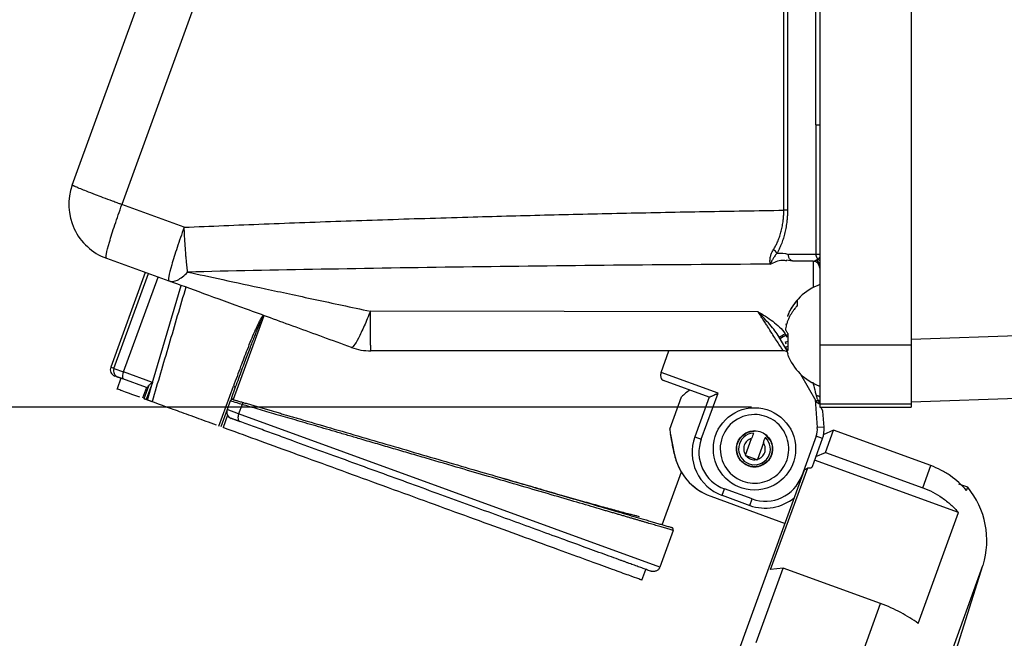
# Model space of a CAD drawing. Header units: inches. Extents: x 1.5 to 64.5, y 1.5 to 49.5.
# Tile 27 of 37: x 33.5 to 37.8, y 31.9 to 34.6. Entities that reach past the tile are written whole.
import ezdxf

# ---------------------------------------------------------------- set-up
doc = ezdxf.new("R2010")
doc.units = ezdxf.units.IN
doc.header["$LTSCALE"] = 6
doc.header["$MEASUREMENT"] = 0
doc.layers.add('DIMENSIONS', color=140, linetype='Continuous', lineweight=25)
doc.styles.add('SLDTEXTSTYLE0', font='TXT', dxfattribs={"width": 0.7})
doc.dimstyles.new('SLDDIMSTYLE0', dxfattribs={"dimtxt": 0.509766, "dimasz": 0.78, "dimexe": 0, "dimexo": 0.0625, "dimgap": 0.127441, "dimtad": 0, "dimtih": 1, "dimtoh": 1, "dimrnd": 1e-09, "dimzin": 12, "dimdsep": 46, "dimtxsty": 'SLDTEXTSTYLE0', "dimsah": 1, "dimcen": 0.09, "dimadec": 0, "dimazin": 3, "dimtfac": 1, "dimtofl": 0, "dimtmove": 0, "dimatfit": 3, "dimfxl": 0, "dimfrac": 2, "dimtolj": 1, "dimtzin": 12, "dimarcsym": 0})

# ---------------------------------------------------------------- blocks, each defined once
blk = doc.blocks.new('_D_7')
at = {"layer": 'DIMENSIONS'}
for p, q in [((36.6853, 42.8429), (29.8456, 42.8429)), ((30.5956, 42.8429), (30.5956, 39.1991)), ((29.6262, 38.2748), (29.455, 38.2748)), ((29.455, 38.2748), (29.455, 37.4646)), ((31.5651, 38.2748), (31.7363, 38.2748)), ((31.7363, 38.2748), (31.7363, 37.4646)), ((29.455, 37.4646), (29.6262, 37.4646)), ((31.7363, 37.4646), (31.5651, 37.4646)), ((30.5956, 32.8699), (30.5956, 37.3505)), ((36.6853, 32.8699), (29.8456, 32.8699))]:
    blk.add_line(p, q, dxfattribs=at)
for points in [[(30.5956, 42.8429), (30.4756, 42.0629), (30.7156, 42.0629)], [(30.5956, 32.8699), (30.7156, 33.6499), (30.4756, 33.6499)]]:
    blk.add_solid(points, dxfattribs=at)
at = {"layer": 'DIMENSIONS', "char_height": 0.5, "attachment_point": 1, "style": 'SLDTEXTSTYLE0'}
for s, insert in [('9.97', (29.8382, 39.0335)), ('253.3', (29.6262, 38.1092))]:
    blk.add_mtext(s, dxfattribs=dict(at, insert=insert))

msp = doc.modelspace()

# ---------------------------------------------------------------- linework, layer by layer
for p, q in [((36.9853, 42.5429), (36.9853, 33.1423)), ((37.3853, 42.5429), (37.3853, 33.1423)), ((36.968, 34.1072), (36.968, 42.1688)), ((33.7056, 33.8431), (36.6205, 41.8516)), ((36.8273, 33.733), (36.8273, 41.772)), ((36.8433, 41.772), (36.8433, 33.733)), ((36.822, 41.7224), (33.9231, 33.7576)), ((36.9691, 34.1072), (36.968, 34.1072)), ((36.9691, 33.5395), (36.9691, 34.1072)), ((34.1964, 33.6581), (33.9231, 33.7576)), ((36.8433, 33.733), (36.8273, 33.733)), ((33.855, 33.5227), (34.1284, 33.4232)), ((36.9691, 33.5395), (36.8472, 33.5395)), ((36.9853, 33.5395), (36.9691, 33.5395)), ((36.8391, 33.515), (36.8657, 33.5104)), ((36.9553, 33.5095), (36.872, 33.5095)), ((36.9555, 33.5095), (36.9555, 33.3937)), ((34.0256, 33.4606), (33.8742, 33.0445)), ((33.8883, 33.0394), (34.0398, 33.4555)), ((33.9308, 33.0239), (34.0822, 33.44)), ((34.0604, 32.9875), (34.1828, 33.4034)), ((34.5455, 33.2705), (34.4119, 32.9034)), ((36.7138, 33.2882), (35.0134, 33.2902)), ((37.3853, 33.1671), (40.5053, 33.2761)), ((36.834, 33.2345), (36.8411, 33.2327)), ((36.8112, 33.1697), (36.807, 33.177)), ((36.8461, 33.1847), (36.8369, 33.1847)), ((36.8423, 33.1754), (36.8369, 33.1847)), ((36.8461, 33.178), (36.8461, 33.1847)), ((36.8373, 33.1245), (36.8112, 33.1697)), ((36.834, 33.1561), (36.8461, 33.1591)), ((36.8376, 33.1457), (36.834, 33.1561)), ((36.834, 33.134), (36.8461, 33.1371)), ((36.834, 33.134), (36.8449, 33.1028)), ((36.9853, 33.1423), (37.3853, 33.1423)), ((36.9853, 33.1423), (36.9853, 32.8848)), ((36.8247, 33.1163), (35.0156, 33.1163)), ((36.289, 33.0219), (36.3234, 33.1163)), ((33.8883, 33.0394), (33.8742, 33.0445)), ((33.8883, 33.0394), (33.9308, 33.0239)), ((34.0569, 32.978), (33.9308, 33.0239)), ((36.5386, 32.9311), (36.289, 33.0219)), ((36.9691, 32.8962), (36.9014, 33.0134)), ((33.9189, 32.9963), (33.9018, 32.9494)), ((34.0318, 32.9553), (33.9272, 32.9933)), ((34.0393, 32.9622), (34.0191, 32.9067)), ((34.0569, 32.978), (34.0295, 32.9029)), ((34.0349, 32.9009), (34.0603, 32.9875)), ((34.349, 32.7866), (34.4125, 32.9617)), ((36.5001, 32.9132), (36.2991, 32.9863)), ((40.5053, 33.0006), (37.3853, 32.8917)), ((34.0307, 32.9556), (34.0136, 32.9087)), ((34.4206, 32.9569), (34.402, 32.9058)), ((36.465, 32.7291), (36.5386, 32.9311)), ((34.0349, 32.9009), (34.0295, 32.9029)), ((34.3988, 32.8968), (34.3849, 32.8587)), ((34.4504, 32.8815), (34.4354, 32.8403)), ((36.3272, 32.7729), (36.3788, 32.9145)), ((36.5001, 32.9132), (36.4369, 32.7393)), ((36.9649, 32.9035), (36.9742, 32.78)), ((36.9853, 32.8848), (37.3853, 32.8848)), ((36.9853, 32.8848), (36.9853, 32.8699)), ((34.3849, 32.8587), (34.3575, 32.7835)), ((34.3867, 32.8341), (34.367, 32.78)), ((34.4354, 32.8403), (34.3849, 32.8587)), ((36.2831, 32.1678), (34.4354, 32.8403)), ((36.9853, 32.8699), (37.3853, 32.8699)), ((37.0041, 32.7823), (36.9988, 32.8526)), ((34.4236, 32.8126), (34.4293, 32.8106)), ((36.3303, 32.7495), (36.3465, 32.6661)), ((36.3303, 32.7495), (36.3303, 32.7495)), ((36.7649, 32.7278), (36.7496, 32.7463)), ((37.0041, 32.7823), (36.9742, 32.78)), ((37.0453, 32.7687), (36.9998, 32.7482)), ((37.0099, 32.6714), (37.0453, 32.7687)), ((37.4722, 32.6133), (37.0453, 32.7687)), ((36.4369, 32.7393), (36.465, 32.7291)), ((36.6595, 32.6596), (36.686, 32.7324)), ((36.7377, 32.7136), (36.7112, 32.6408)), ((36.969, 32.7425), (36.9058, 32.5687)), ((36.9526, 32.6096), (36.9972, 32.7322)), ((36.9972, 32.7322), (36.969, 32.7425)), ((36.3464, 32.666), (36.3464, 32.666)), ((36.3465, 32.6661), (36.3465, 32.6661)), ((36.9683, 32.6527), (37.0099, 32.6714)), ((37.0099, 32.6714), (37.4368, 32.516)), ((36.7061, 32.6397), (36.6627, 32.6555)), ((37.5934, 32.4072), (36.9625, 32.6369)), ((35.8829, 29.7505), (36.9183, 32.5952)), ((36.2935, 32.3543), (36.3781, 32.5867)), ((36.7694, 32.1571), (36.9319, 32.6035)), ((37.4368, 32.516), (37.4722, 32.6133)), ((37.634, 32.5185), (37.5958, 32.5324)), ((36.5564, 32.483), (36.5666, 32.5112)), ((36.6879, 32.4671), (36.5666, 32.5112)), ((37.6288, 32.5045), (37.634, 32.5185)), ((36.5064, 32.4789), (36.5063, 32.4787)), ((36.5063, 32.4787), (36.8327, 32.36)), ((36.5064, 32.4789), (36.8327, 32.3601)), ((36.5564, 32.483), (36.6776, 32.4389)), ((36.6776, 32.4389), (36.6879, 32.4671)), ((37.4167, 31.9215), (37.5934, 32.4072)), ((36.3419, 32.3292), (36.2831, 32.1678)), ((36.205, 32.1111), (36.2221, 32.1581)), ((36.7066, 31.8382), (36.8251, 32.1637)), ((36.8251, 32.1637), (36.7694, 32.1571)), ((36.8077, 29.7214), (37.7011, 32.1759)), ((37.252, 32.0083), (36.8251, 32.1637)), ((37.4752, 31.4589), (37.7011, 32.1759)), ((37.1335, 31.6828), (37.252, 32.0083))]:
    msp.add_line(p, q)
at = {"flags": 128}
for points in [[(36.9699, 32.9211), (36.9732, 32.9205), (36.9763, 32.9196), (36.9789, 32.9187), (36.9811, 32.9176), (36.9829, 32.9165), (36.9842, 32.9153), (36.985, 32.9141), (36.9853, 32.9128)], [(34.4584, 32.8892), (34.4573, 32.8893), (34.4562, 32.8891), (34.455, 32.8885), (34.4539, 32.8876), (34.4529, 32.8864), (34.4519, 32.8849), (34.4511, 32.8833), (34.4504, 32.8815)], [(34.4354, 32.8403), (34.4337, 32.8347), (34.4326, 32.8291), (34.4323, 32.8237), (34.4327, 32.8187), (34.4338, 32.8143), (34.4355, 32.8107), (34.4379, 32.8081), (34.4407, 32.8064)]]:
    msp.add_lwpolyline(points, dxfattribs=at)
msp.add_circle((36.6986, 32.6866), 0.1805)
for centre, radius, start, end in [((33.9405, 33.7576), 0.25, 160, 250), ((36.773, 33.5321), 0.0272, 26.5365, 73.2708), ((37.1839, 33.3699), 0.2537, 141.5574, 144.3742), ((36.9553, 33.4795), 0.03, 0, 90), ((36.957, 33.4895), 0.0282, 0.6517, 63.0115), ((37.0643, 33.1843), 0.236, 109.5929, 159.2658), ((36.5472, 33.6713), 0.5584, 297.7226, 300.7471), ((37.6813, 31.7074), 1.7015, 119.7506, 120.7532), ((35.0156, 33.3663), 0.25, 250, 270), ((36.8247, 33.0863), 0.03, 53.0421, 90), ((37.0643, 33.1843), 0.236, 200.328, 250.4242), ((33.9024, 33.0343), 0.03, 160, 250), ((33.9163, 33.029), 0.0298, 159.6758, 249.6721), ((33.9631, 33.0046), 0.0377, 149.1784, 197.4244), ((36.5138, 32.7852), 0.187, 121.8236, 136.2361), ((34.4082, 32.8934), 0.01, 73.75, 160), ((36.9908, 32.9087), 0.025, 210, 257.2219), ((37.0012, 32.9038), 0.0238, 189.0143, 227.8661), ((34.4131, 32.8484), 0.03, 160, 250), ((36.5138, 32.7852), 0.187, 183.7556, 191), ((36.6986, 32.6866), 0.0696, 93.2802, 46.7198), ((36.8845, 32.7733), 0.12, 340, 4.3031), ((36.6248, 32.6709), 0.2, 160, 250), ((36.5918, 32.7137), 0.25, 191, 250), ((36.5919, 32.7138), 0.25, 191, 250), ((37.353, 32.2856), 0.365, 342.516, 39.6567), ((36.746, 32.6268), 0.2, 250, 309.7008)]:
    msp.add_arc(centre, radius, start, end)
msp.add_ellipse((35.9318, 34.799), major_axis=(-0.4357, 2.2414), ratio=0.000041, start_param=3.453909, end_param=3.558338)
for points, knots in [([(36.9691, 34.1072), (36.9697, 34.1072), (36.9708, 34.1072), (36.9729, 34.1072), (36.9752, 34.1072), (36.9781, 34.1072), (36.9814, 34.1072), (36.984, 34.1072), (36.9853, 34.1072)], [0, 0, 0, 0, 0.154081, 0.30613, 0.458642, 0.614091, 0.808185, 1, 1, 1, 1]), ([(33.9231, 33.7576), (33.9216, 33.7582), (33.9182, 33.7594), (33.9115, 33.7619), (33.8993, 33.7664), (33.8748, 33.7754), (33.8422, 33.7876), (33.8029, 33.8025), (33.7693, 33.8155), (33.7398, 33.8273), (33.7245, 33.8337), (33.7166, 33.8371), (33.7134, 33.8386), (33.7103, 33.8401), (33.7077, 33.8414), (33.7059, 33.8426), (33.7057, 33.8429), (33.7056, 33.8431)], [0, 0, 0, 0, 0.012725, 0.028651, 0.057764, 0.117299, 0.240895, 0.349965, 0.499912, 0.614987, 0.758945, 0.787167, 0.82017, 0.857956, 0.900523, 0.947871, 1, 1, 1, 1]), ([(33.855, 33.5227), (33.853, 33.5234), (33.8532, 33.5301), (33.8579, 33.5543), (33.8623, 33.5718), (33.8749, 33.6151), (33.883, 33.6409), (33.9016, 33.6971), (33.9121, 33.7273), (33.9231, 33.7576)], [0, 0, 0, 0, 0.25, 0.25, 0.5, 0.5, 0.75, 0.75, 1, 1, 1, 1]), ([(34.1964, 33.6581), (34.2544, 33.6607), (34.3712, 33.6657), (34.5475, 33.6728), (34.7262, 33.6797), (34.9073, 33.6862), (35.0908, 33.6924), (35.2766, 33.6982), (35.5126, 33.7052), (35.7994, 33.7128), (36.1379, 33.7207), (36.481, 33.7275), (36.7114, 33.7312), (36.8273, 33.733)], [0, 0, 0, 0, 0.066155, 0.133206, 0.201154, 0.269999, 0.339742, 0.410383, 0.481922, 0.608782, 0.737414, 0.86782, 1, 1, 1, 1]), ([(36.7808, 33.5582), (36.7822, 33.5605), (36.785, 33.5651), (36.789, 33.5721), (36.7928, 33.5793), (36.7963, 33.5866), (36.8015, 33.5981), (36.8079, 33.6142), (36.8147, 33.6361), (36.8201, 33.6589), (36.8238, 33.6802), (36.8259, 33.6994), (36.8271, 33.7162), (36.8273, 33.7275), (36.8273, 33.733)], [0, 0, 0, 0, 0.052341, 0.103505, 0.153466, 0.202205, 0.249703, 0.377714, 0.500001, 0.626049, 0.748292, 0.832904, 0.916818, 1, 1, 1, 1]), ([(36.8433, 33.733), (36.8433, 33.73), (36.8432, 33.724), (36.8429, 33.715), (36.8425, 33.7059), (36.8418, 33.697), (36.841, 33.688), (36.8394, 33.6734), (36.8363, 33.6533), (36.8309, 33.6286), (36.8242, 33.605), (36.8172, 33.5855), (36.8103, 33.5694), (36.8041, 33.5564), (36.7996, 33.5484), (36.7973, 33.5443)], [0, 0, 0, 0, 0.041819, 0.0836, 0.12541, 0.167317, 0.20939, 0.251694, 0.375033, 0.500045, 0.624169, 0.750332, 0.832623, 0.915739, 1, 1, 1, 1]), ([(34.1964, 33.6581), (34.1855, 33.6279), (34.1749, 33.5976), (34.1563, 33.5415), (34.1482, 33.5157), (34.1357, 33.4723), (34.1312, 33.4548), (34.1266, 33.4306), (34.1264, 33.4239), (34.1284, 33.4232)], [0, 0, 0, 0, 0.25, 0.25, 0.5, 0.5, 0.75, 0.75, 1, 1, 1, 1]), ([(34.2117, 33.4619), (34.2114, 33.4641), (34.2109, 33.4684), (34.21, 33.475), (34.2093, 33.4816), (34.2085, 33.4882), (34.2079, 33.4946), (34.2066, 33.5069), (34.2049, 33.5247), (34.2029, 33.5498), (34.201, 33.5753), (34.1996, 33.5982), (34.1985, 33.6167), (34.1978, 33.6297), (34.1972, 33.6407), (34.1968, 33.6499), (34.1966, 33.6554), (34.1964, 33.6581)], [0, 0, 0, 0, 0.046157, 0.090307, 0.13245, 0.172585, 0.210713, 0.246834, 0.386118, 0.500003, 0.627004, 0.753176, 0.815723, 0.877768, 0.926983, 0.963619, 1, 1, 1, 1]), ([(36.7675, 33.4964), (36.7674, 33.4974), (36.7672, 33.4993), (36.7669, 33.5022), (36.7667, 33.5051), (36.7665, 33.5092), (36.7666, 33.5148), (36.7673, 33.522), (36.7687, 33.5293), (36.7707, 33.5366), (36.7733, 33.5439), (36.7766, 33.5511), (36.7794, 33.5559), (36.7808, 33.5582)], [0, 0, 0, 0, 0.0719834, 0.1377459, 0.1970816, 0.249818, 0.3799713, 0.4986153, 0.6076624, 0.7121261, 0.8121519, 0.90799, 1, 1, 1, 1]), ([(36.7973, 33.5443), (36.7971, 33.544), (36.7965, 33.5434), (36.7955, 33.5423), (36.7937, 33.5403), (36.7904, 33.5363), (36.7846, 33.5285), (36.7795, 33.52), (36.7753, 33.5122), (36.7725, 33.5066), (36.7699, 33.5013), (36.7683, 33.4981), (36.7675, 33.4964)], [0, 0, 0, 0, 0.015693, 0.03137, 0.062684, 0.125197, 0.250071, 0.50028, 0.626015, 0.75016, 0.875286, 1, 1, 1, 1]), ([(36.872, 33.5095), (36.8711, 33.5095), (36.8693, 33.5096), (36.8666, 33.5101), (36.8639, 33.5109), (36.8612, 33.5122), (36.8586, 33.5138), (36.8561, 33.5159), (36.8536, 33.5186), (36.8509, 33.5225), (36.8484, 33.5282), (36.8472, 33.5341), (36.8472, 33.538), (36.8472, 33.5395)], [0, 0, 0, 0, 0.064688, 0.132137, 0.202116, 0.274319, 0.348361, 0.423791, 0.500103, 0.610187, 0.74965, 0.906794, 1, 1, 1, 1]), ([(36.9777, 33.5177), (36.9771, 33.5185), (36.9757, 33.52), (36.9739, 33.5225), (36.9724, 33.5252), (36.9712, 33.5279), (36.9703, 33.5308), (36.9696, 33.5337), (36.9692, 33.5366), (36.9692, 33.5385), (36.9691, 33.5395)], [0, 0, 0, 0, 0.131643, 0.261367, 0.389183, 0.515099, 0.639128, 0.761279, 0.881566, 1, 1, 1, 1]), ([(36.7675, 33.4964), (36.5347, 33.4952), (36.3053, 33.4935), (35.8559, 33.4893), (35.6359, 33.4867), (35.2074, 33.4809), (34.9989, 33.4776), (34.5951, 33.4703), (34.3998, 33.4663), (34.2117, 33.4619)], [0, 0, 0, 0, 0.25, 0.25, 0.5, 0.5, 0.75, 0.75, 1, 1, 1, 1]), ([(36.7675, 33.4964), (36.7851, 33.505), (36.8091, 33.5168), (36.8336, 33.5133), (36.8402, 33.5124)], [0, 0, 0, 0, 0.7305249, 1, 1, 1, 1]), ([(36.9553, 33.5095), (36.9563, 33.5095), (36.9582, 33.5096), (36.9607, 33.5101), (36.9635, 33.511), (36.9665, 33.5123), (36.9688, 33.5139), (36.9698, 33.5147)], [0, 0, 0, 0, 0.2141811, 0.3878783, 0.5210925, 0.7806366, 1, 1, 1, 1]), ([(36.9698, 33.5147), (36.9703, 33.515), (36.9713, 33.5157), (36.9732, 33.5166), (36.9753, 33.5173), (36.9769, 33.5176), (36.9777, 33.5177)], [0, 0, 0, 0, 0.252541, 0.502755, 0.751586, 1, 1, 1, 1]), ([(34.1284, 33.4232), (34.1393, 33.4192), (34.1525, 33.4204), (34.1812, 33.4337), (34.1967, 33.4459), (34.2117, 33.4619)], [0, 0, 0, 0, 0.5, 0.5, 1, 1, 1, 1]), ([(34.2036, 33.3958), (34.1788, 33.3115), (34.1294, 33.144), (34.0801, 32.9765), (34.0556, 32.8934)], [0, 0, 0, 0, 0.503745, 1, 1, 1, 1]), ([(36.8863, 33.3146), (36.8843, 33.3124), (36.8805, 33.3082), (36.8752, 33.3017), (36.8705, 33.2954), (36.8661, 33.2892), (36.8623, 33.2833), (36.8588, 33.2775), (36.8557, 33.2721), (36.8513, 33.2638), (36.8464, 33.2532), (36.8411, 33.2393), (36.8369, 33.2259), (36.8349, 33.2166), (36.834, 33.2124)], [0, 0, 0, 0, 0.0740701, 0.1448357, 0.2122963, 0.2764515, 0.3373011, 0.3948461, 0.4490888, 0.5000338, 0.6349919, 0.751102, 0.8873774, 1, 1, 1, 1]), ([(36.8452, 33.2669), (36.8475, 33.2743), (36.8554, 33.3001), (36.8734, 33.3215), (36.8863, 33.3367)], [0, 0, 0, 0, 0.28748, 1, 1, 1, 1]), ([(34.5441, 33.2719), (34.5437, 33.2717), (34.5429, 33.2713), (34.5417, 33.2702), (34.5404, 33.2688), (34.5389, 33.267), (34.5373, 33.2649), (34.5357, 33.2624), (34.5339, 33.2596), (34.532, 33.2564), (34.53, 33.2529), (34.5278, 33.2489), (34.5256, 33.2447), (34.521, 33.2356), (34.5139, 33.2206), (34.5025, 33.195), (34.4884, 33.1614), (34.4682, 33.1108), (34.4425, 33.0436), (34.423, 32.9904), (34.4125, 32.9617)], [0, 0, 0, 0, 0.0044696, 0.0097293, 0.0158778, 0.0229772, 0.0310673, 0.0401753, 0.0503201, 0.0615152, 0.0737708, 0.0870946, 0.1014926, 0.1169695, 0.1773833, 0.2500999, 0.3649165, 0.5000632, 0.7312534, 1, 1, 1, 1]), ([(34.545, 33.2704), (34.5448, 33.2703), (34.5443, 33.27), (34.5436, 33.2692), (34.5427, 33.268), (34.5418, 33.2665), (34.5407, 33.2646), (34.5394, 33.2624), (34.5381, 33.2597), (34.5366, 33.2568), (34.535, 33.2534), (34.5333, 33.2497), (34.5314, 33.2456), (34.5295, 33.2412), (34.5274, 33.2364), (34.5259, 33.2331), (34.5252, 33.2313)], [0, 0, 0, 0, 0.018836, 0.044569, 0.078021, 0.119562, 0.169379, 0.227581, 0.294235, 0.369386, 0.453065, 0.545295, 0.646092, 0.755468, 0.873435, 1, 1, 1, 1]), ([(34.5441, 33.2719), (34.5444, 33.2718), (34.545, 33.2715), (34.5454, 33.2708), (34.5455, 33.2705)], [0, 0, 0, 0, 0.519499, 1, 1, 1, 1]), ([(34.5455, 33.2705), (34.5454, 33.2705), (34.5453, 33.2705), (34.5451, 33.2705), (34.545, 33.2704)], [0, 0, 0, 0, 0.479216, 1, 1, 1, 1]), ([(35.0134, 33.2902), (35.0046, 33.2681), (34.9954, 33.246), (34.9774, 33.2056), (34.9687, 33.1873), (34.9533, 33.1579), (34.9466, 33.1469), (34.9362, 33.1332), (34.9324, 33.1306), (34.9301, 33.1314)], [0, 0, 0, 0, 0.25, 0.25, 0.5, 0.5, 0.75, 0.75, 1, 1, 1, 1]), ([(35.0156, 33.1163), (35.0156, 33.1164), (35.0155, 33.1165), (35.0154, 33.117), (35.0153, 33.118), (35.0153, 33.1192), (35.0152, 33.1207), (35.0151, 33.1225), (35.015, 33.1245), (35.0149, 33.1266), (35.0149, 33.129), (35.0148, 33.1315), (35.0147, 33.1341), (35.0147, 33.1368), (35.0146, 33.1395), (35.0146, 33.1424), (35.0145, 33.1452), (35.0145, 33.1481), (35.0144, 33.1509), (35.0144, 33.1537), (35.0144, 33.1565), (35.0143, 33.1592), (35.0143, 33.1618), (35.0142, 33.1723), (35.014, 33.1911), (35.0138, 33.2181), (35.0136, 33.2408), (35.0135, 33.2593), (35.0135, 33.2755), (35.0134, 33.2856), (35.0134, 33.2902)], [0, 0, 0, 0, 0.031594, 0.062344, 0.09225, 0.121313, 0.149532, 0.176907, 0.203439, 0.229127, 0.253971, 0.277971, 0.301128, 0.323441, 0.344911, 0.365537, 0.385319, 0.404257, 0.422351, 0.439602, 0.456009, 0.471572, 0.486292, 0.500168, 0.642077, 0.756346, 0.83245, 0.898429, 0.95428, 1, 1, 1, 1]), ([(36.8247, 33.1163), (36.8247, 33.1164), (36.8246, 33.1164), (36.8243, 33.117), (36.8238, 33.1178), (36.823, 33.119), (36.822, 33.1205), (36.8208, 33.1224), (36.8194, 33.1246), (36.8177, 33.1272), (36.8139, 33.1333), (36.8059, 33.1455), (36.7922, 33.1668), (36.7753, 33.193), (36.7598, 33.2171), (36.746, 33.2384), (36.7361, 33.2537), (36.7253, 33.2705), (36.718, 33.2818), (36.7138, 33.2882)], [0, 0, 0, 0, 0.027198, 0.054554, 0.082064, 0.109724, 0.137529, 0.165475, 0.193557, 0.221767, 0.250102, 0.370947, 0.499983, 0.617978, 0.74996, 0.809063, 0.874631, 0.928746, 1, 1, 1, 1]), ([(34.5252, 33.2313), (34.523, 33.2262), (34.5183, 33.215), (34.511, 33.1969), (34.5027, 33.176), (34.4936, 33.1525), (34.4835, 33.1262), (34.4725, 33.0973), (34.4606, 33.0656), (34.4479, 33.0312), (34.4391, 33.0074), (34.4346, 32.9951)], [0, 0, 0, 0, 0.066276, 0.143746, 0.23242, 0.332304, 0.443403, 0.56572, 0.699257, 0.844017, 1, 1, 1, 1]), ([(36.834, 33.2124), (36.8344, 33.2113), (36.8351, 33.2091), (36.8366, 33.2055), (36.8388, 33.2013), (36.8418, 33.1963), (36.8446, 33.1925), (36.8461, 33.1906)], [0, 0, 0, 0, 0.153952, 0.320227, 0.500019, 0.734844, 1, 1, 1, 1]), ([(36.8461, 33.1182), (36.8451, 33.1191), (36.8431, 33.1207), (36.8407, 33.1232), (36.8381, 33.1262), (36.8358, 33.1298), (36.8346, 33.1327), (36.834, 33.134)], [0, 0, 0, 0, 0.180162, 0.346776, 0.500018, 0.764544, 1, 1, 1, 1]), ([(37.3853, 33.1423), (37.3853, 33.1387), (37.3853, 33.1316), (37.3853, 33.121), (37.3853, 33.1105), (37.3853, 33.1001), (37.3853, 33.0898), (37.3853, 33.0796), (37.3853, 33.0694), (37.3853, 33.0488), (37.3853, 33.0188), (37.3853, 32.9819), (37.3853, 32.9491), (37.3853, 32.9261), (37.3853, 32.9106), (37.3853, 32.9005), (37.3853, 32.8918), (37.3853, 32.8871), (37.3853, 32.8848)], [0, 0, 0, 0, 0.030718, 0.06132, 0.091846, 0.122336, 0.152827, 0.183359, 0.213971, 0.244701, 0.372331, 0.500019, 0.627648, 0.755337, 0.816648, 0.877653, 0.938666, 1, 1, 1, 1]), ([(33.906, 33.001), (33.8976, 33.0041), (33.8887, 33.0073), (33.8925, 33.0059), (33.8927, 33.0059)], [0, 0, 0, 0, 0.953205, 1, 1, 1, 1]), ([(36.289, 33.0219), (36.2887, 33.0209), (36.288, 33.0189), (36.2873, 33.0158), (36.2868, 33.0126), (36.2866, 33.0086), (36.2869, 33.0038), (36.288, 32.9987), (36.29, 32.9943), (36.2923, 32.991), (36.2953, 32.9881), (36.2976, 32.987), (36.2991, 32.9863)], [0, 0, 0, 0, 0.060259, 0.121398, 0.183777, 0.24773, 0.366002, 0.495963, 0.612929, 0.748422, 0.841173, 1, 1, 1, 1]), ([(33.9272, 32.9933), (33.9261, 32.9937), (33.9239, 32.9945), (33.9209, 32.9956), (33.918, 32.9967), (33.9154, 32.9976), (33.9125, 32.9987), (33.9095, 32.9997), (33.9071, 33.0006), (33.9063, 33.0009), (33.906, 33.001)], [0, 0, 0, 0, 0.101383, 0.200668, 0.299277, 0.398662, 0.500242, 0.667809, 0.832158, 1, 1, 1, 1]), ([(34.0318, 32.9553), (34.0325, 32.955), (34.0336, 32.9554), (34.0362, 32.9578), (34.0377, 32.9596), (34.0393, 32.9622)], [0, 0, 0, 0, 0.5, 0.5, 1, 1, 1, 1]), ([(34.0393, 32.9622), (34.0397, 32.9628), (34.0405, 32.964), (34.0422, 32.9659), (34.0443, 32.968), (34.0471, 32.9705), (34.0512, 32.9739), (34.0548, 32.9765), (34.0569, 32.978)], [0, 0, 0, 0, 0.108821, 0.228375, 0.358895, 0.500561, 0.706537, 1, 1, 1, 1]), ([(34.4125, 32.9617), (34.4151, 32.9605), (34.4173, 32.9595), (34.4201, 32.9578), (34.4208, 32.9572), (34.4206, 32.9569)], [0, 0, 0, 0, 0.5, 0.5, 1, 1, 1, 1]), ([(36.9699, 32.9211), (36.9692, 32.9239), (36.9678, 32.9297), (36.9655, 32.9389), (36.9629, 32.9497), (36.9595, 32.9632), (36.957, 32.9734), (36.9555, 32.9793)], [0, 0, 0, 0, 0.141997, 0.301567, 0.478742, 0.696457, 1, 1, 1, 1]), ([(34.0022, 32.9128), (33.99, 32.9172), (33.9618, 32.9275), (33.9293, 32.9394), (33.908, 32.9471), (33.8993, 32.9503), (33.9018, 32.9494), (33.9018, 32.9494)], [0, 0, 0, 0, 0.200821, 0.467076, 0.733332, 0.999587, 1, 1, 1, 1]), ([(36.5001, 32.9132), (36.5002, 32.9132), (36.5002, 32.9132), (36.5008, 32.9135), (36.5016, 32.9139), (36.5033, 32.9146), (36.5063, 32.9161), (36.5113, 32.9184), (36.5174, 32.9212), (36.5238, 32.9242), (36.531, 32.9276), (36.5358, 32.9298), (36.5386, 32.9311)], [0, 0, 0, 0, 0.048986, 0.098698, 0.149545, 0.20191, 0.316871, 0.445949, 0.574015, 0.724044, 0.83819, 1, 1, 1, 1]), ([(36.9777, 32.9001), (36.9769, 32.9018), (36.9753, 32.9052), (36.9732, 32.9104), (36.9713, 32.9157), (36.9704, 32.9193), (36.9699, 32.9211)], [0, 0, 0, 0, 0.2487, 0.497636, 0.747758, 1, 1, 1, 1]), ([(34.0295, 32.9029), (34.0289, 32.9031), (34.0276, 32.9036), (34.0259, 32.9042), (34.0242, 32.9048), (34.0223, 32.9055), (34.0202, 32.9063), (34.0195, 32.9065), (34.0191, 32.9067)], [0, 0, 0, 0, 0.12616, 0.249965, 0.373937, 0.50059, 0.749964, 1, 1, 1, 1]), ([(34.0556, 32.8934), (34.0553, 32.8935), (34.0548, 32.8937), (34.0535, 32.8941), (34.052, 32.8947), (34.0502, 32.8953), (34.0477, 32.8963), (34.0443, 32.8975), (34.0398, 32.8991), (34.0365, 32.9003), (34.0349, 32.9009)], [0, 0, 0, 0, 0.10119, 0.200577, 0.299361, 0.398767, 0.499994, 0.667601, 0.832401, 1, 1, 1, 1]), ([(34.3375, 32.7908), (34.3074, 32.8017), (34.2431, 32.8251), (34.1644, 32.8538), (34.0976, 32.8781), (34.0696, 32.8883), (34.0556, 32.8934)], [0, 0, 0, 0, 0.227736, 0.485157, 0.742579, 1, 1, 1, 1]), ([(34.4096, 32.9042), (34.4091, 32.9043), (34.4079, 32.9047), (34.4064, 32.905), (34.4051, 32.9052), (34.4036, 32.9054), (34.4025, 32.9054), (34.402, 32.9056), (34.402, 32.9057), (34.402, 32.9058)], [0, 0, 0, 0, 0.112783, 0.249483, 0.374281, 0.499684, 0.748643, 0.877328, 1, 1, 1, 1]), ([(34.411, 32.903), (34.411, 32.903), (34.4111, 32.903), (34.4117, 32.9028), (34.4127, 32.9025), (34.4145, 32.902), (34.4178, 32.901), (34.4233, 32.8994), (34.4303, 32.8974), (34.4386, 32.895), (34.4479, 32.8923), (34.4549, 32.8902), (34.4584, 32.8892)], [0, 0, 0, 0, 0.061603, 0.123002, 0.184426, 0.246104, 0.372873, 0.499853, 0.626673, 0.753713, 0.876794, 1, 1, 1, 1]), ([(36.3419, 32.3292), (36.3389, 32.33), (36.3331, 32.3317), (36.3239, 32.3344), (36.3143, 32.3372), (36.3043, 32.3401), (36.2939, 32.3432), (36.2831, 32.3463), (36.2718, 32.3496), (36.2602, 32.353), (36.2482, 32.3565), (36.2357, 32.3602), (36.2228, 32.3639), (36.2096, 32.3678), (36.1959, 32.3718), (36.1818, 32.3759), (36.1673, 32.3801), (36.1524, 32.3845), (36.137, 32.389), (36.1213, 32.3936), (36.1051, 32.3983), (36.0886, 32.4031), (36.0716, 32.4081), (36.0543, 32.4132), (36.0365, 32.4183), (35.9932, 32.431), (35.9187, 32.4527), (35.8045, 32.4861), (35.6746, 32.524), (35.5411, 32.563), (35.4009, 32.6039), (35.285, 32.6378), (35.1866, 32.6665), (35.1152, 32.6874), (35.044, 32.7082), (34.9792, 32.7271), (34.9214, 32.7439), (34.8708, 32.7587), (34.8217, 32.773), (34.7741, 32.7869), (34.728, 32.8004), (34.6835, 32.8134), (34.6407, 32.8259), (34.5994, 32.838), (34.5598, 32.8496), (34.5218, 32.8606), (34.4853, 32.8713), (34.4619, 32.8781), (34.4504, 32.8815)], [0, 0, 0, 0, 0.009887, 0.019819, 0.029796, 0.039819, 0.049888, 0.060002, 0.070161, 0.080366, 0.090617, 0.100913, 0.111254, 0.121642, 0.132074, 0.142553, 0.153077, 0.163646, 0.174261, 0.184922, 0.195629, 0.206381, 0.217178, 0.228022, 0.238911, 0.249845, 0.306222, 0.366671, 0.431191, 0.499783, 0.555592, 0.623279, 0.654931, 0.686584, 0.718237, 0.74989, 0.77327, 0.796188, 0.818645, 0.840641, 0.862175, 0.883248, 0.90386, 0.924011, 0.9437, 0.962928, 0.981694, 1, 1, 1, 1]), ([(34.4584, 32.8892), (34.4648, 32.8873), (34.4777, 32.8836), (34.4972, 32.8779), (34.517, 32.8721), (34.5369, 32.8663), (34.557, 32.8605), (34.5773, 32.8545), (34.5978, 32.8486), (34.6185, 32.8425), (34.6394, 32.8364), (34.6605, 32.8303), (34.6818, 32.8241), (34.7399, 32.8072), (34.8371, 32.7788), (34.9759, 32.7384), (35.117, 32.6972), (35.2575, 32.6563), (35.3957, 32.616), (35.53, 32.5768), (35.6601, 32.539), (35.7852, 32.5025), (35.9039, 32.4679), (36.0143, 32.4357), (36.1143, 32.4065), (36.1813, 32.387), (36.2229, 32.3749), (36.2442, 32.3687), (36.2644, 32.3628), (36.2836, 32.3572), (36.3016, 32.3519), (36.3187, 32.347), (36.3292, 32.3439), (36.3344, 32.3424)], [0, 0, 0, 0, 0.0103231, 0.0206298, 0.0309235, 0.0412076, 0.0514854, 0.0617602, 0.0720355, 0.0823146, 0.0926009, 0.1028977, 0.1132085, 0.1235364, 0.1868093, 0.2500984, 0.313383, 0.3766774, 0.4384376, 0.5002016, 0.5619487, 0.6236945, 0.6869413, 0.7501827, 0.8134004, 0.8766119, 0.8942832, 0.9119114, 0.9295134, 0.9471062, 0.9647069, 0.9823325, 1, 1, 1, 1]), ([(36.9691, 32.8962), (36.9692, 32.8962), (36.9692, 32.8962), (36.9698, 32.8965), (36.9706, 32.8969), (36.9718, 32.8974), (36.9734, 32.8981), (36.9754, 32.899), (36.9769, 32.8997), (36.9777, 32.9001)], [0, 0, 0, 0, 0.135354, 0.273181, 0.413497, 0.556322, 0.70167, 0.849558, 1, 1, 1, 1]), ([(37.3853, 32.8848), (37.3853, 32.8837), (37.3853, 32.8816), (37.3853, 32.8788), (37.3853, 32.8764), (37.3853, 32.8744), (37.3853, 32.8728), (37.3853, 32.8715), (37.3853, 32.8706), (37.3853, 32.87), (37.3853, 32.8699), (37.3853, 32.8699)], [0, 0, 0, 0, 0.111758, 0.223031, 0.333958, 0.444676, 0.555324, 0.666042, 0.776969, 0.888242, 1, 1, 1, 1]), ([(36.6986, 32.8371), (36.6632, 32.8371), (36.629, 32.8247), (36.5748, 32.7792), (36.5565, 32.7476), (36.5443, 32.6779), (36.5506, 32.642), (36.586, 32.5807), (36.6139, 32.5573), (36.6471, 32.5452)], [0, 0, 0, 0, 0.25, 0.25, 0.5, 0.5, 0.75, 0.75, 1, 1, 1, 1]), ([(36.6471, 32.5452), (36.6748, 32.5351), (36.7047, 32.5334), (36.7619, 32.547), (36.7879, 32.562), (36.8283, 32.6047), (36.8417, 32.6315), (36.8519, 32.6894), (36.8484, 32.7192), (36.8252, 32.7732), (36.8059, 32.7962), (36.7568, 32.8285), (36.728, 32.8371), (36.6986, 32.8371)], [0, 0, 0, 0, 0.1666667, 0.1666667, 0.3333333, 0.3333333, 0.5, 0.5, 0.6666667, 0.6666667, 0.8333333, 0.8333333, 1, 1, 1, 1]), ([(36.9988, 32.8526), (36.9988, 32.8526), (36.9988, 32.8527), (36.9985, 32.8531), (36.9981, 32.8539), (36.9975, 32.8549), (36.9968, 32.8562), (36.9958, 32.8578), (36.9948, 32.8596), (36.9933, 32.8622), (36.9913, 32.8656), (36.9897, 32.8684), (36.9889, 32.8699)], [0, 0, 0, 0, 0.067278, 0.13641, 0.208679, 0.28521, 0.366953, 0.454688, 0.549047, 0.650539, 0.813687, 1, 1, 1, 1]), ([(34.4407, 32.8064), (34.4393, 32.8069), (34.4365, 32.808), (34.4325, 32.8094), (34.4287, 32.8108), (34.4238, 32.8126), (34.4183, 32.8146), (34.4127, 32.8166), (34.4083, 32.8182), (34.4051, 32.8194), (34.4032, 32.8201), (34.4029, 32.8202), (34.4028, 32.8202)], [0, 0, 0, 0, 0.06163, 0.12306, 0.18452, 0.246234, 0.373031, 0.500056, 0.626852, 0.753877, 0.876882, 1, 1, 1, 1]), ([(36.2422, 32.1507), (36.2393, 32.1518), (36.2334, 32.1539), (36.2241, 32.1573), (36.2145, 32.1608), (36.2045, 32.1644), (36.1942, 32.1682), (36.1836, 32.1721), (36.1726, 32.1761), (36.1612, 32.1802), (36.1495, 32.1845), (36.1375, 32.1888), (36.1251, 32.1933), (36.0906, 32.2059), (36.0293, 32.2282), (35.933, 32.2633), (35.8267, 32.3019), (35.7127, 32.3435), (35.5925, 32.3872), (35.4678, 32.4326), (35.3389, 32.4795), (35.2064, 32.5277), (35.0718, 32.5767), (34.9366, 32.6259), (34.8036, 32.6743), (34.7054, 32.7101), (34.6402, 32.7338), (34.6056, 32.7464), (34.5715, 32.7588), (34.5379, 32.771), (34.505, 32.783), (34.4724, 32.7949), (34.4513, 32.8026), (34.4407, 32.8064)], [0, 0, 0, 0, 0.010324, 0.020632, 0.030927, 0.041211, 0.05149, 0.061764, 0.072039, 0.082318, 0.092603, 0.102898, 0.113207, 0.123533, 0.186777, 0.25003, 0.313274, 0.376527, 0.43826, 0.500002, 0.561734, 0.623476, 0.68672, 0.749973, 0.813217, 0.87647, 0.894158, 0.911805, 0.929426, 0.947039, 0.964662, 0.98231, 1, 1, 1, 1]), ([(36.2047, 32.1112), (36.202, 32.1121), (36.1966, 32.1141), (36.1512, 32.1307), (36.0794, 32.1568), (35.9807, 32.1927), (35.8585, 32.2372), (35.7159, 32.2891), (35.5567, 32.347), (35.3852, 32.4094), (35.206, 32.4746), (35.0241, 32.5409), (34.844, 32.6064), (34.6712, 32.6693), (34.5085, 32.7285), (34.4142, 32.7629), (34.367, 32.78)], [0, 0, 0, 0, 0.070415, 0.141921, 0.213428, 0.284934, 0.356441, 0.427948, 0.499454, 0.570961, 0.642467, 0.713974, 0.78548, 0.856987, 0.928493, 1, 1, 1, 1]), ([(36.6986, 32.6071), (36.6882, 32.6071), (36.6778, 32.6092), (36.6586, 32.6172), (36.6498, 32.623), (36.635, 32.6378), (36.6291, 32.6466), (36.6212, 32.6658), (36.6191, 32.6762), (36.6191, 32.697), (36.6212, 32.7074), (36.6291, 32.7267), (36.635, 32.7355), (36.6498, 32.7502), (36.6586, 32.7561), (36.6778, 32.7641), (36.6882, 32.7661), (36.6986, 32.7661)], [0, 0, 0, 0, 0.125, 0.125, 0.25, 0.25, 0.375, 0.375, 0.5, 0.5, 0.625, 0.625, 0.75, 0.75, 0.875, 0.875, 1, 1, 1, 1]), ([(36.7494, 32.7458), (36.7563, 32.7399), (36.7621, 32.7328), (36.771, 32.7171), (36.774, 32.7084), (36.777, 32.6906), (36.777, 32.6814), (36.7737, 32.6636), (36.7705, 32.655), (36.7614, 32.6394), (36.7554, 32.6324), (36.7415, 32.6209), (36.7336, 32.6163), (36.7166, 32.6102), (36.7075, 32.6086), (36.6895, 32.6086), (36.6804, 32.6102), (36.6634, 32.6164), (36.6555, 32.621), (36.6416, 32.6326), (36.6357, 32.6396), (36.6266, 32.6552), (36.6235, 32.6639), (36.6202, 32.6816), (36.6202, 32.6908), (36.6232, 32.7086), (36.6263, 32.7173), (36.6353, 32.733), (36.6411, 32.7401), (36.6548, 32.7518), (36.6628, 32.7565), (36.6797, 32.7628), (36.6887, 32.7645), (36.6977, 32.7646)], [0, 0, 0, 0, 0.0625, 0.0625, 0.125, 0.125, 0.1875, 0.1875, 0.25, 0.25, 0.3125, 0.3125, 0.375, 0.375, 0.4375, 0.4375, 0.5, 0.5, 0.5625, 0.5625, 0.625, 0.625, 0.6875, 0.6875, 0.75, 0.75, 0.8125, 0.8125, 0.875, 0.875, 0.9375, 0.9375, 1, 1, 1, 1]), ([(36.6979, 32.7651), (36.6887, 32.7642), (36.6704, 32.7624), (36.6553, 32.7518), (36.6478, 32.7464)], [0, 0, 0, 0, 0.500408, 1, 1, 1, 1]), ([(36.6946, 32.7561), (36.6931, 32.7518), (36.6902, 32.7441), (36.6873, 32.736), (36.686, 32.7324)], [0, 0, 0, 0, 0.54863, 1, 1, 1, 1]), ([(36.6986, 32.7661), (36.709, 32.7661), (36.7194, 32.7641), (36.7386, 32.7561), (36.7475, 32.7502), (36.7622, 32.7355), (36.7681, 32.7267), (36.776, 32.7074), (36.7781, 32.697), (36.7781, 32.6762), (36.776, 32.6658), (36.7681, 32.6466), (36.7622, 32.6378), (36.7475, 32.623), (36.7386, 32.6172), (36.7194, 32.6092), (36.709, 32.6071), (36.6986, 32.6071)], [0, 0, 0, 0, 0.125, 0.125, 0.25, 0.25, 0.375, 0.375, 0.5, 0.5, 0.625, 0.625, 0.75, 0.75, 0.875, 0.875, 1, 1, 1, 1]), ([(36.465, 32.7291), (36.4496, 32.6867), (36.4517, 32.6399), (36.4898, 32.5582), (36.5243, 32.5266), (36.5666, 32.5112)], [0, 0, 0, 0, 0.5, 0.5, 1, 1, 1, 1]), ([(36.686, 32.7324), (36.6846, 32.732), (36.6817, 32.7311), (36.6775, 32.7293), (36.6736, 32.7271), (36.6699, 32.7245), (36.6646, 32.7201), (36.6587, 32.7132), (36.6536, 32.703), (36.6509, 32.6919), (36.6511, 32.6818), (36.6529, 32.6732), (36.6555, 32.666), (36.6582, 32.6618), (36.6595, 32.6596)], [0, 0, 0, 0, 0.050484, 0.100292, 0.149886, 0.199732, 0.250288, 0.375067, 0.50008, 0.62486, 0.749872, 0.833557, 0.916214, 1, 1, 1, 1]), ([(36.7112, 32.6408), (36.7127, 32.6413), (36.7156, 32.6422), (36.7197, 32.644), (36.7236, 32.6462), (36.7274, 32.6487), (36.7326, 32.6531), (36.7386, 32.66), (36.7436, 32.6702), (36.7463, 32.6813), (36.7462, 32.6915), (36.7444, 32.7001), (36.7417, 32.7072), (36.739, 32.7115), (36.7377, 32.7136)], [0, 0, 0, 0, 0.050484, 0.100292, 0.149886, 0.199732, 0.250288, 0.375067, 0.50008, 0.62486, 0.749872, 0.833557, 0.916214, 1, 1, 1, 1]), ([(36.7377, 32.7136), (36.7385, 32.7159), (36.7404, 32.721), (36.7432, 32.7288), (36.7453, 32.7343), (36.7463, 32.7373)], [0, 0, 0, 0, 0.2901802, 0.6233949, 1, 1, 1, 1]), ([(36.3465, 32.6661), (36.3468, 32.6644), (36.3497, 32.6498), (36.3567, 32.6277), (36.368, 32.6012), (36.377, 32.5859), (36.3763, 32.587), (36.3761, 32.5875)], [0, 0, 0, 0, 0.025814, 0.227203, 0.433418, 0.800242, 1, 1, 1, 1]), ([(36.6491, 32.6259), (36.6564, 32.621), (36.6713, 32.6109), (36.6985, 32.6067), (36.7257, 32.6108), (36.7405, 32.6208), (36.7477, 32.6257)], [0, 0, 0, 0, 0.245539, 0.501115, 0.756691, 1, 1, 1, 1]), ([(36.6586, 32.657), (36.6593, 32.6568), (36.6606, 32.6563), (36.662, 32.6558), (36.6627, 32.6555)], [0, 0, 0, 0, 0.502861, 1, 1, 1, 1]), ([(36.6627, 32.6555), (36.668, 32.6494), (36.6748, 32.6447), (36.6899, 32.6392), (36.6982, 32.6385), (36.7061, 32.6397)], [0, 0, 0, 0, 0.5, 0.5, 1, 1, 1, 1]), ([(36.7061, 32.6397), (36.7068, 32.6395), (36.7082, 32.639), (36.7096, 32.6385), (36.7103, 32.6382)], [0, 0, 0, 0, 0.497139, 1, 1, 1, 1]), ([(36.9319, 32.6035), (36.9375, 32.6028), (36.9422, 32.6031), (36.9494, 32.6053), (36.9517, 32.6072), (36.9526, 32.6096)], [0, 0, 0, 0, 0.5, 0.5, 1, 1, 1, 1]), ([(37.6288, 32.5045), (37.608, 32.529), (37.5844, 32.5504), (37.5449, 32.5779), (37.531, 32.5863), (37.5023, 32.6012), (37.4875, 32.6077), (37.4722, 32.6133)], [0, 0, 0, 0, 0.5, 0.5, 0.75, 0.75, 1, 1, 1, 1]), ([(35.5837, 32.5613), (35.5899, 32.5595), (35.6022, 32.5559), (35.6205, 32.5506), (35.6385, 32.5454), (35.6563, 32.5402), (35.6739, 32.5351), (35.6912, 32.5301), (35.7084, 32.5252), (35.7252, 32.5203), (35.7418, 32.5155), (35.7582, 32.5108), (35.7993, 32.4989), (35.863, 32.4806), (35.9442, 32.4575), (36.0187, 32.4366), (36.0857, 32.4183), (36.1282, 32.407), (36.155, 32.4), (36.1684, 32.3967), (36.182, 32.3933), (36.1897, 32.3915), (36.1931, 32.3907)], [0, 0, 0, 0, 0.023275, 0.046441, 0.069497, 0.092444, 0.115281, 0.138009, 0.160627, 0.183136, 0.205535, 0.227824, 0.250004, 0.374966, 0.500042, 0.623935, 0.749991, 0.875029, 0.895417, 0.937506, 0.972408, 1, 1, 1, 1]), ([(37.4368, 32.516), (37.4673, 32.5049), (37.4957, 32.4902), (37.5353, 32.4628), (37.548, 32.4527), (37.5719, 32.4311), (37.583, 32.4195), (37.5934, 32.4072)], [0, 0, 0, 0, 0.5, 0.5, 0.75, 0.75, 1, 1, 1, 1]), ([(36.3419, 32.3292), (36.342, 32.3297), (36.3423, 32.3307), (36.3424, 32.3323), (36.3423, 32.334), (36.3418, 32.3357), (36.341, 32.3374), (36.3399, 32.3391), (36.3383, 32.3405), (36.3364, 32.3417), (36.3351, 32.3422), (36.3344, 32.3424)], [0, 0, 0, 0, 0.091409, 0.187782, 0.288524, 0.392729, 0.499297, 0.612648, 0.749453, 0.878117, 1, 1, 1, 1]), ([(36.2831, 32.1678), (36.2827, 32.1668), (36.282, 32.1649), (36.2799, 32.1614), (36.2767, 32.1573), (36.2718, 32.1535), (36.2664, 32.1506), (36.2604, 32.149), (36.2553, 32.1485), (36.2512, 32.1487), (36.2481, 32.1491), (36.2451, 32.1498), (36.2432, 32.1504), (36.2422, 32.1507)], [0, 0, 0, 0, 0.060559, 0.125246, 0.249085, 0.375286, 0.498651, 0.625206, 0.748832, 0.810207, 0.875066, 0.939213, 1, 1, 1, 1]), ([(37.4167, 31.9215), (37.3932, 31.9388), (37.3676, 31.9548), (37.3261, 31.9767), (37.3116, 31.9837), (37.2822, 31.9967), (37.2673, 32.0027), (37.252, 32.0083)], [0, 0, 0, 0, 0.5, 0.5, 0.75, 0.75, 1, 1, 1, 1])]:
    msp.add_open_spline(points, degree=3, knots=knots)
for points in [[(36.7973, 33.5443), (36.814, 33.5462), (36.8307, 33.5445), (36.8472, 33.5395)], [(36.9853, 33.5107), (36.983, 33.5134), (36.9806, 33.5157), (36.9777, 33.5177)], [(34.2117, 33.4619), (34.2579, 33.452), (34.3611, 33.4297), (34.5484, 33.3894), (34.7665, 33.3428), (34.9291, 33.3081), (35.0134, 33.2902)], [(34.9301, 33.1314), (34.8458, 33.1621), (34.6831, 33.2213), (34.4651, 33.3007), (34.2778, 33.3688), (34.1746, 33.4064), (34.1284, 33.4232)], [(36.8863, 33.3367), (36.8863, 33.333), (36.8863, 33.3255), (36.8863, 33.3146)], [(36.7138, 33.2882), (36.7249, 33.2817), (36.7472, 33.2682), (36.7792, 33.2464), (36.8092, 33.2215), (36.8259, 33.2022), (36.8327, 33.1914)], [(36.807, 33.177), (36.8017, 33.1861), (36.7891, 33.204), (36.766, 33.2317), (36.7407, 33.2596), (36.7228, 33.2787), (36.7138, 33.2882)], [(36.8369, 33.1847), (36.8355, 33.1869), (36.8341, 33.1891), (36.8327, 33.1914)], [(36.8461, 33.1182), (36.8461, 33.1368), (36.8461, 33.1634), (36.8461, 33.1906)], [(34.4346, 32.9951), (34.4299, 32.9823), (34.4253, 32.9696), (34.4206, 32.9569)], [(34.4504, 32.8815), (34.4346, 32.8862), (34.4083, 32.894), (34.3988, 32.8968), (34.3988, 32.8968)], [(36.9777, 32.9001), (36.9805, 32.8993), (36.983, 32.8986), (36.9853, 32.8976)], [(36.3272, 32.7729), (36.3278, 32.7644), (36.3289, 32.7567), (36.3303, 32.7495)], [(36.969, 32.7425), (36.9734, 32.7545), (36.9752, 32.7673), (36.9742, 32.78)], [(36.6595, 32.6596), (36.6592, 32.6588), (36.6589, 32.6579), (36.6586, 32.657)], [(36.7103, 32.6382), (36.7106, 32.6391), (36.7109, 32.64), (36.7112, 32.6408)], [(36.9183, 32.5952), (36.923, 32.5978), (36.9276, 32.6006), (36.9319, 32.6035)], [(36.6879, 32.4671), (36.776, 32.435), (36.8737, 32.4805), (36.9058, 32.5687)]]:
    msp.add_open_spline(points, degree=3)

# ---------------------------------------------------------------- dimensions: what is measured, and where the dimension line sits
at = {"layer": 'DIMENSIONS'}
dim = msp.add_linear_dim(base=(30.5956, 32.8699), p1=(36.9853, 42.8429), p2=(36.9853, 32.8699), angle=90, dimstyle='SLDDIMSTYLE0', dxfattribs=at)
dim.commit()
dim.dimension.update_dxf_attribs({"geometry": '_D_7', "text_midpoint": (30.5956, 38.2748), "dimtype": 160})

doc.saveas('drawing.dxf')
